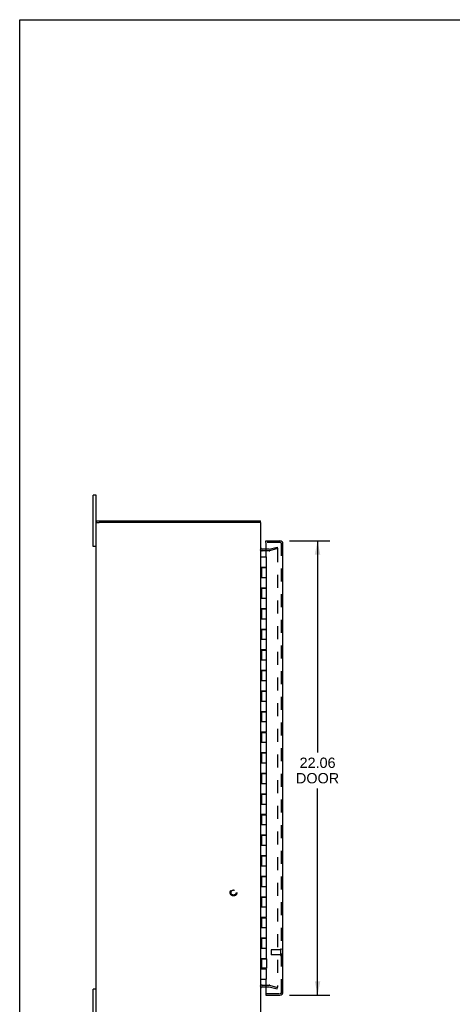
# Model space of a CAD drawing. Header units: inches. Extents: x 0 to 113, y 0 to 73.
# Tile 2 of 6: x 0 to 21, y 26 to 73. Entities that reach past the tile are written whole.
import ezdxf

# ---------------------------------------------------------------- set-up
doc = ezdxf.new("R2010")
doc.units = ezdxf.units.IN
doc.header["$LTSCALE"] = 6.233333
doc.header["$MEASUREMENT"] = 0
doc.linetypes.add('HIDDEN', pattern=[0.2, 0.1, -0.1])
doc.layers.get('0').update_dxf_attribs({"linetype": 'CONTINUOUS'})
for name, color, linetype in [('DEFAULT_2', 8, 'HIDDEN'), ('DIMENSIONS', 7, 'CONTINUOUS'), ('DOOR_ASSEMBLY', 7, 'CONTINUOUS')]:
    doc.layers.add(name, color=color, linetype=linetype)
doc.styles.get("Standard").update_dxf_attribs({"font": 'arial.ttf'})
doc.dimstyles.new('DIMSTYLE_1', dxfattribs={"dimtxt": 0.5, "dimasz": 0.666667, "dimexe": 0.09, "dimexo": 0.07, "dimgap": 0.0375, "dimtad": 0, "dimtih": 1, "dimtoh": 1, "dimzin": 4, "dimdsep": 46, "dimtxsty": 'Standard', "dimblk": '_FILLED', "dimblk1": '_FILLED', "dimblk2": '_FILLED', "dimcen": 0.09, "dimadec": 3, "dimazin": 1, "dimtfac": 1, "dimtdec": 3, "dimtofl": 0, "dimtmove": 0, "dimatfit": 3, "dimldrblk": '_FILLED', "dimfxl": 0, "dimtolj": 1, "dimtzin": 4, "dimarcsym": 0})

# ---------------------------------------------------------------- blocks, each defined once
blk = doc.blocks.new('_FILLED')
at = {"color": 0, "linetype": 'ByBlock'}
blk.add_solid([(0, 0), (-1, 0.2), (-1, -0.2)], dxfattribs=at)
blk = doc.blocks.new('*D3')
at = {"layer": 'DIMENSIONS', "color": 2, "linetype": 'Continuous'}
for p, q in [((13.099, 48.022), (15.057, 48.022)), ((14.457, 48.022), (14.457, 37.744)), ((14.457, 25.959), (14.457, 35.994)), ((13.099, 25.959), (15.057, 25.959))]:
    blk.add_line(p, q, dxfattribs=at)
at = {"layer": 'DIMENSIONS', "color": 2, "linetype": 'Continuous', "xscale": 0.6666666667, "yscale": 0.6666666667, "zscale": 0.6666666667}
for p, rotation in [((14.457, 48.022), 90), ((14.457, 25.959), 270)]:
    blk.add_blockref('_FILLED', p, dxfattribs=dict(at, rotation=rotation))
at = {"layer": 'DIMENSIONS', "color": 2, "linetype": 'Continuous', "insert": (14.457, 37.494), "char_height": 0.5, "width": 2.09294, "attachment_point": 2, "line_spacing_factor": 0.9}
blk.add_mtext('22.06\\PDOOR', dxfattribs=at)

msp = doc.modelspace()

# ---------------------------------------------------------------- linework, layer by layer
at = {"color": 7, "linetype": 'Continuous'}
for p, q in [((0, 0), (0, 73.333)), ((0, 73.333), (113.333, 73.333)), ((3.569, 47.74), (3.569, 50.24)), ((3.704, 50.24), (3.569, 50.24)), ((3.704, 48.915), (3.859, 48.915)), ((3.734, 48.915), (3.734, 48.99)), ((11.704, 48.915), (11.549, 48.915)), ((11.684, 48.915), (11.684, 48.99)), ((3.704, 47.74), (3.569, 47.74)), ((3.704, 26.24), (3.569, 26.24)), ((3.569, 23.74), (3.569, 26.24))]:
    msp.add_line(p, q, dxfattribs=at)
at = {"color": 3, "linetype": 'Continuous'}
for p, q in [((3.704, 23.74), (3.704, 50.24)), ((3.734, 48.99), (11.684, 48.99)), ((11.549, 48.915), (3.859, 48.915)), ((11.704, 25.065), (11.704, 48.915)), ((11.952, 47.615), (11.774, 47.615)), ((11.774, 26.365), (11.952, 26.365))]:
    msp.add_line(p, q, dxfattribs=at)
for centre, start, end in [((11.774, 47.685), 180, 270), ((11.774, 26.295), 90, 180)]:
    msp.add_arc(centre, 0.07, start, end, dxfattribs=at)
at = {"layer": 'DEFAULT_2', "color": 8, "linetype": 'HIDDEN'}
for p, q in [((12.103, 47.54), (11.774, 47.54)), ((12.103, 47.615), (11.952, 47.615)), ((12.113, 47.617), (12.497, 47.72)), ((12.517, 47.647), (12.132, 47.544)), ((12.497, 47.72), (12.517, 47.647)), ((12.498, 47.635), (12.497, 47.635)), ((12.5, 47.634), (12.498, 47.635)), ((12.517, 47.615), (12.517, 26.366)), ((11.774, 26.44), (12.103, 26.44)), ((11.952, 26.365), (12.103, 26.365)), ((12.113, 26.364), (12.497, 26.261)), ((12.132, 26.436), (12.517, 26.333)), ((12.497, 26.261), (12.517, 26.333))]:
    msp.add_line(p, q, dxfattribs=at)
for points in [[(12.497, 47.635), (12.496, 47.635), (12.494, 47.634), (12.493, 47.634)], [(12.5, 47.634), (12.502, 47.634), (12.504, 47.633), (12.506, 47.633), (12.508, 47.632), (12.509, 47.63), (12.511, 47.629), (12.512, 47.628), (12.513, 47.626), (12.514, 47.624), (12.515, 47.623), (12.516, 47.621), (12.516, 47.619), (12.516, 47.617), (12.517, 47.615)], [(12.497, 26.346), (12.496, 26.346), (12.494, 26.346), (12.493, 26.346)], [(12.517, 26.366), (12.516, 26.364), (12.516, 26.362), (12.516, 26.36), (12.515, 26.358), (12.514, 26.356), (12.513, 26.354), (12.512, 26.353), (12.511, 26.351), (12.509, 26.35), (12.508, 26.349), (12.506, 26.348), (12.504, 26.347), (12.502, 26.347), (12.5, 26.346), (12.498, 26.346), (12.497, 26.346)]]:
    msp.add_lwpolyline(points, dxfattribs=at)
for radius in [0.164, 0.124]:
    msp.add_circle((10.379, 30.94), radius, dxfattribs=at)
for centre, radius, start, end in [((11.774, 47.685), 0.145, 222.9858, 270), ((12.103, 47.655), 0.04, 270, 285), ((12.103, 47.655), 0.115, 270, 285), ((11.774, 26.295), 0.145, 90, 137.0142), ((12.103, 26.325), 0.115, 75, 90), ((12.103, 26.325), 0.04, 75, 90)]:
    msp.add_arc(centre, radius, start, end, dxfattribs=at)
at = {"layer": 'DOOR_ASSEMBLY', "color": 7, "linetype": 'Continuous'}
for p, q in [((11.952, 47.947), (11.952, 48.022)), ((11.968, 47.947), (11.952, 47.947)), ((11.704, 47.24), (11.984, 47.24)), ((11.984, 46.74), (11.984, 47.24)), ((11.704, 46.74), (11.984, 46.74)), ((11.734, 46.72), (11.734, 46.24)), ((11.734, 46.72), (11.984, 46.72)), ((11.764, 46.74), (11.764, 46.72)), ((11.768, 46.74), (11.768, 46.72)), ((11.797, 46.74), (11.797, 46.72)), ((11.922, 46.74), (11.922, 46.72)), ((11.95, 46.72), (11.95, 46.74)), ((11.984, 45.74), (11.984, 46.72)), ((11.704, 46.24), (11.984, 46.24)), ((11.704, 45.74), (11.984, 45.74)), ((11.734, 45.72), (11.734, 45.24)), ((11.734, 45.72), (11.984, 45.72)), ((11.764, 45.74), (11.764, 45.72)), ((11.797, 45.74), (11.797, 45.72)), ((11.922, 45.74), (11.922, 45.72)), ((11.95, 45.72), (11.95, 45.74)), ((11.984, 44.74), (11.984, 45.72)), ((11.704, 45.24), (11.984, 45.24)), ((11.704, 44.74), (11.984, 44.74)), ((11.734, 44.72), (11.734, 44.24)), ((11.734, 44.72), (11.984, 44.72)), ((11.764, 44.74), (11.764, 44.72)), ((11.797, 44.74), (11.797, 44.72)), ((11.922, 44.74), (11.922, 44.72)), ((11.95, 44.72), (11.95, 44.74)), ((11.984, 43.74), (11.984, 44.72)), ((11.704, 44.24), (11.984, 44.24)), ((11.704, 43.74), (11.984, 43.74)), ((11.734, 43.72), (11.734, 43.24)), ((11.734, 43.72), (11.984, 43.72)), ((11.764, 43.74), (11.764, 43.72)), ((11.797, 43.74), (11.797, 43.72)), ((11.922, 43.74), (11.922, 43.72)), ((11.95, 43.72), (11.95, 43.74)), ((11.984, 42.74), (11.984, 43.72)), ((11.704, 43.24), (11.984, 43.24)), ((11.704, 42.74), (11.984, 42.74)), ((11.734, 42.72), (11.734, 42.24)), ((11.734, 42.72), (11.984, 42.72)), ((11.764, 42.74), (11.764, 42.72)), ((11.797, 42.74), (11.797, 42.72)), ((11.922, 42.74), (11.922, 42.72)), ((11.95, 42.72), (11.95, 42.74)), ((11.984, 41.74), (11.984, 42.72)), ((11.704, 42.24), (11.984, 42.24)), ((11.704, 41.74), (11.984, 41.74)), ((11.734, 41.72), (11.734, 41.24)), ((11.734, 41.72), (11.984, 41.72)), ((11.764, 41.74), (11.764, 41.72)), ((11.797, 41.74), (11.797, 41.72)), ((11.922, 41.74), (11.922, 41.72)), ((11.95, 41.72), (11.95, 41.74)), ((11.984, 40.74), (11.984, 41.72)), ((11.704, 41.24), (11.984, 41.24)), ((11.704, 40.74), (11.984, 40.74)), ((11.734, 40.72), (11.734, 40.24)), ((11.734, 40.72), (11.984, 40.72)), ((11.764, 40.74), (11.764, 40.72)), ((11.797, 40.74), (11.797, 40.72)), ((11.922, 40.74), (11.922, 40.72)), ((11.95, 40.72), (11.95, 40.74)), ((11.984, 39.74), (11.984, 40.72)), ((11.704, 40.24), (11.984, 40.24)), ((11.704, 39.74), (11.984, 39.74)), ((11.734, 39.72), (11.984, 39.72)), ((11.734, 39.72), (11.734, 39.24)), ((11.764, 39.74), (11.764, 39.72)), ((11.797, 39.74), (11.797, 39.72)), ((11.922, 39.74), (11.922, 39.72)), ((11.95, 39.72), (11.95, 39.74)), ((11.984, 38.74), (11.984, 39.72)), ((11.704, 39.24), (11.984, 39.24)), ((11.704, 38.74), (11.984, 38.74)), ((11.764, 38.74), (11.764, 38.72)), ((11.797, 38.74), (11.797, 38.72)), ((11.922, 38.74), (11.922, 38.72)), ((11.95, 38.72), (11.95, 38.74)), ((11.734, 38.72), (11.984, 38.72)), ((11.734, 38.72), (11.734, 38.24)), ((11.984, 37.74), (11.984, 38.72)), ((11.704, 38.24), (11.984, 38.24)), ((11.704, 37.74), (11.984, 37.74)), ((11.734, 37.72), (11.984, 37.72)), ((11.734, 37.72), (11.734, 37.24)), ((11.764, 37.74), (11.764, 37.72)), ((11.797, 37.74), (11.797, 37.72)), ((11.922, 37.74), (11.922, 37.72)), ((11.95, 37.72), (11.95, 37.74)), ((11.984, 36.74), (11.984, 37.72)), ((11.704, 37.24), (11.984, 37.24)), ((11.704, 36.74), (11.984, 36.74)), ((11.734, 36.72), (11.984, 36.72)), ((11.734, 36.72), (11.734, 36.24)), ((11.764, 36.74), (11.764, 36.72)), ((11.797, 36.74), (11.797, 36.72)), ((11.922, 36.74), (11.922, 36.72)), ((11.95, 36.72), (11.95, 36.74)), ((11.984, 35.74), (11.984, 36.72)), ((11.704, 36.24), (11.984, 36.24)), ((11.704, 35.74), (11.984, 35.74)), ((11.734, 35.72), (11.984, 35.72)), ((11.734, 35.72), (11.734, 35.24)), ((11.764, 35.74), (11.764, 35.72)), ((11.797, 35.74), (11.797, 35.72)), ((11.922, 35.74), (11.922, 35.72)), ((11.95, 35.72), (11.95, 35.74)), ((11.984, 34.74), (11.984, 35.72)), ((11.704, 35.24), (11.984, 35.24)), ((11.704, 34.74), (11.984, 34.74)), ((11.734, 34.72), (11.984, 34.72)), ((11.734, 34.72), (11.734, 34.24)), ((11.764, 34.74), (11.764, 34.72)), ((11.797, 34.74), (11.797, 34.72)), ((11.922, 34.74), (11.922, 34.72)), ((11.95, 34.72), (11.95, 34.74)), ((11.984, 33.74), (11.984, 34.72)), ((11.704, 34.24), (11.984, 34.24)), ((11.704, 33.74), (11.984, 33.74)), ((11.734, 33.72), (11.984, 33.72)), ((11.734, 33.72), (11.734, 33.24)), ((11.764, 33.74), (11.764, 33.72)), ((11.768, 33.74), (11.768, 33.72)), ((11.797, 33.74), (11.797, 33.72)), ((11.922, 33.74), (11.922, 33.72)), ((11.95, 33.72), (11.95, 33.74)), ((11.984, 32.74), (11.984, 33.72)), ((11.704, 33.24), (11.984, 33.24)), ((11.704, 32.74), (11.984, 32.74)), ((11.734, 32.72), (11.984, 32.72)), ((11.734, 32.72), (11.734, 32.24)), ((11.764, 32.74), (11.764, 32.72)), ((11.797, 32.74), (11.797, 32.72)), ((11.922, 32.74), (11.922, 32.72)), ((11.95, 32.72), (11.95, 32.74)), ((11.984, 31.74), (11.984, 32.72)), ((11.704, 32.24), (11.984, 32.24)), ((11.704, 31.74), (11.984, 31.74)), ((11.734, 31.72), (11.984, 31.72)), ((11.734, 31.72), (11.734, 31.24)), ((11.764, 31.74), (11.764, 31.72)), ((11.797, 31.74), (11.797, 31.72)), ((11.922, 31.74), (11.922, 31.72)), ((11.95, 31.72), (11.95, 31.74)), ((11.984, 30.74), (11.984, 31.72)), ((11.704, 31.24), (11.984, 31.24)), ((11.704, 30.74), (11.984, 30.74)), ((11.734, 30.72), (11.984, 30.72)), ((11.734, 30.72), (11.734, 30.24)), ((11.764, 30.74), (11.764, 30.72)), ((11.797, 30.74), (11.797, 30.72)), ((11.922, 30.74), (11.922, 30.72)), ((11.95, 30.72), (11.95, 30.74)), ((11.984, 29.74), (11.984, 30.72)), ((11.704, 30.24), (11.984, 30.24)), ((11.704, 29.74), (11.984, 29.74)), ((11.734, 29.72), (11.984, 29.72)), ((11.734, 29.72), (11.734, 29.24)), ((11.764, 29.74), (11.764, 29.72)), ((11.797, 29.74), (11.797, 29.72)), ((11.922, 29.74), (11.922, 29.72)), ((11.95, 29.72), (11.95, 29.74)), ((11.984, 28.74), (11.984, 29.72)), ((11.704, 29.24), (11.984, 29.24)), ((11.704, 28.74), (11.984, 28.74)), ((11.734, 28.72), (11.984, 28.72)), ((11.734, 28.72), (11.734, 28.24)), ((11.764, 28.74), (11.764, 28.72)), ((11.797, 28.74), (11.797, 28.72)), ((11.922, 28.74), (11.922, 28.72)), ((11.95, 28.72), (11.95, 28.74)), ((11.984, 27.74), (11.984, 28.72)), ((11.704, 28.24), (11.984, 28.24)), ((11.704, 27.74), (11.984, 27.74)), ((11.764, 27.74), (11.764, 27.72)), ((11.797, 27.74), (11.797, 27.72)), ((11.922, 27.74), (11.922, 27.72)), ((11.95, 27.72), (11.95, 27.74)), ((11.734, 27.72), (11.984, 27.72)), ((11.734, 27.72), (11.734, 27.26)), ((11.984, 27.26), (11.734, 27.26)), ((11.764, 27.26), (11.764, 27.24)), ((11.768, 27.24), (11.768, 27.26)), ((11.797, 27.26), (11.797, 27.24)), ((11.922, 27.26), (11.922, 27.24)), ((11.95, 27.24), (11.95, 27.26)), ((11.984, 27.72), (11.984, 27.26)), ((11.704, 27.24), (11.984, 27.24)), ((11.984, 26.74), (11.984, 27.24)), ((11.704, 26.74), (11.984, 26.74)), ((11.952, 26.034), (11.968, 26.034)), ((11.952, 26.034), (11.952, 25.959))]:
    msp.add_line(p, q, dxfattribs=at)
at = {"layer": 'DOOR_ASSEMBLY', "color": 3, "linetype": 'Continuous'}
for p, q in [((11.952, 48.022), (12.632, 48.022)), ((11.952, 47.931), (11.952, 47.24)), ((12.777, 26.104), (12.777, 47.877)), ((11.952, 46.74), (11.952, 46.72)), ((11.952, 45.74), (11.952, 45.72)), ((11.952, 44.74), (11.952, 44.72)), ((11.952, 43.74), (11.952, 43.72)), ((11.952, 42.74), (11.952, 42.72)), ((11.952, 41.74), (11.952, 41.72)), ((11.952, 40.74), (11.952, 40.72)), ((11.952, 39.74), (11.952, 39.72)), ((11.952, 38.74), (11.952, 38.72)), ((11.952, 37.74), (11.952, 37.72)), ((11.952, 36.74), (11.952, 36.72)), ((11.952, 35.74), (11.952, 35.72)), ((11.952, 34.74), (11.952, 34.72)), ((11.952, 33.74), (11.952, 33.72)), ((11.952, 32.74), (11.952, 32.72)), ((11.952, 31.74), (11.952, 31.72)), ((11.952, 30.74), (11.952, 30.72)), ((11.952, 29.74), (11.952, 29.72)), ((11.952, 28.74), (11.952, 28.72)), ((11.952, 27.74), (11.952, 27.72)), ((11.952, 27.26), (11.952, 27.24)), ((11.952, 26.74), (11.952, 26.05)), ((11.952, 25.959), (12.632, 25.959))]:
    msp.add_line(p, q, dxfattribs=at)
at = {"layer": 'DOOR_ASSEMBLY', "color": 8, "linetype": 'HIDDEN'}
for p, q in [((12.632, 47.947), (11.968, 47.947)), ((12.702, 26.104), (12.702, 47.877)), ((12.202, 28.148), (12.202, 27.92)), ((12.659, 28.158), (12.212, 28.158)), ((12.659, 27.91), (12.212, 27.91)), ((12.659, 28.176), (12.659, 27.892)), ((11.968, 26.034), (12.632, 26.034))]:
    msp.add_line(p, q, dxfattribs=at)
at = {"layer": 'DOOR_ASSEMBLY', "color": 3, "linetype": 'Continuous'}
for centre, radius, start, end in [((11.968, 47.931), 0.0156, 90, 180), ((12.632, 47.877), 0.145, 0, 90), ((11.968, 26.05), 0.0156, 180, 270), ((12.632, 26.104), 0.145, 270, 360)]:
    msp.add_arc(centre, radius, start, end, dxfattribs=at)
at = {"layer": 'DOOR_ASSEMBLY', "color": 8, "linetype": 'HIDDEN'}
for centre, radius, start, end in [((12.632, 47.877), 0.07, 0, 90), ((12.212, 28.148), 0.01, 90, 180), ((12.212, 27.92), 0.01, 180, 270), ((12.681, 28.176), 0.0215, 0, 180), ((12.681, 27.892), 0.0215, 180, 360), ((12.632, 26.104), 0.07, 270, 360)]:
    msp.add_arc(centre, radius, start, end, dxfattribs=at)

# ---------------------------------------------------------------- dimensions: what is measured, and where the dimension line sits
at = {"layer": 'DIMENSIONS', "color": 2, "linetype": 'Continuous'}
dim = msp.add_linear_dim(base=(14.457, 25.959), p1=(13.029, 48.022), p2=(13.029, 25.959), angle=270, text='<>\\PDOOR', dimstyle='DIMSTYLE_1', dxfattribs=at)
dim.commit()
dim.dimension.update_dxf_attribs({"geometry": '*D3', "text_midpoint": (14.457, 36.869), "dimtype": 160})

doc.saveas('drawing.dxf')
